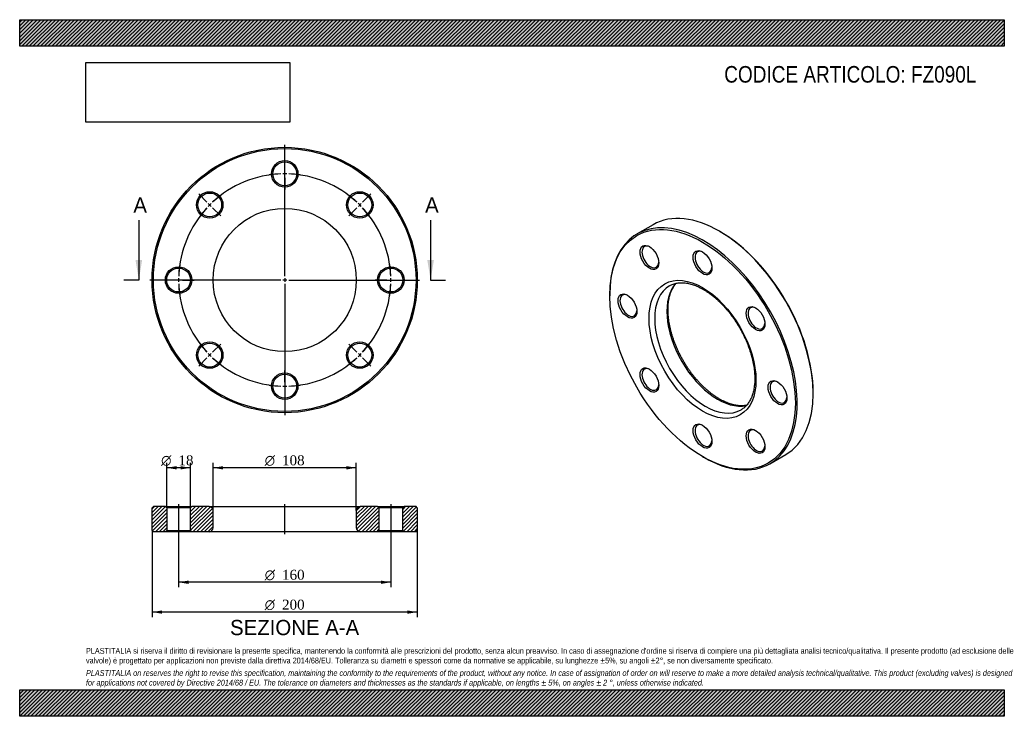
# Model space of a CAD drawing. Header units: millimetres. Extents: x 0 to 742, y 0 to 525.
import ezdxf
from ezdxf.enums import TextEntityAlignment as Align
from ezdxf.lldxf.tags import DXFTag

# ---------------------------------------------------------------- set-up
doc = ezdxf.new("R2010")
doc.units = ezdxf.units.MM
doc.header["$LTSCALE"] = 2.5
for name, color, linetype in [('Default', 7, 'Continuous'), ('DV2_Default', 7, 'Continuous'), ('DV3_Default', 7, 'Continuous'), ('FZ090L', 7, 'Continuous')]:
    doc.layers.add(name, color=color, linetype=linetype)
doc.styles.add('SEACAD_Solid_Edge_ANSI', font='seans.ttf')
doc.styles.add('SEACAD_Solid_Edge_ANSI1_Symbols', font='semeca1.ttf')
doc.styles.add('SEACAD_Times_New_Roman', font='times.ttf')
tags = doc.linetypes.add('CENTER2', pattern=[28.575, 19.05, -3.175, 3.175, -3.175]).pattern_tags.tags
tags[10:11] = [DXFTag(74, 4), DXFTag(75, 0), DXFTag(340, '0'), DXFTag(46, 0.0), DXFTag(50, 0.0), DXFTag(44, 0.0), DXFTag(45, 0.0)]
tags[8:9] = [DXFTag(74, 4), DXFTag(75, 0), DXFTag(340, '0'), DXFTag(46, 0.0), DXFTag(50, 0.0), DXFTag(44, 0.0), DXFTag(45, 0.0)]
tags[6:7] = [DXFTag(74, 4), DXFTag(75, 0), DXFTag(340, '0'), DXFTag(46, 0.0), DXFTag(50, 0.0), DXFTag(44, 0.0), DXFTag(45, 0.0)]
tags[4:5] = [DXFTag(74, 4), DXFTag(75, 0), DXFTag(340, '0'), DXFTag(46, 0.0), DXFTag(50, 0.0), DXFTag(44, 0.0), DXFTag(45, 0.0)]
picture_1 = doc.add_image_def('image1.jpg', size_in_pixel=(4302, 1260))

# ---------------------------------------------------------------- blocks, each defined once
blk = doc.blocks.new('SE')
at = {"layer": 'FZ090L', "color": 7, "linetype": 'Continuous'}
for p, q in [((477.64, 370.49), (465.62, 363.55)), ((528.35, 365.13), (527.64, 365.54)), ((444.91, 317.77), (444.91, 316.96)), ((598.35, 243.07), (598.35, 243.88)), ((514.91, 195.71), (515.62, 195.3)), ((565.62, 190.35), (577.64, 197.29))]:
    blk.add_line(p, q, dxfattribs=at)
for centre, major_axis, start_param, end_param in [((527.64, 283.89), (-50, 86.6), 3.141593, 6.283185), ((515.62, 276.95), (50, -86.6), 0, 3.926991), ((528.35, 284.3), (49.5, -85.74), 0.785398, 2.356194), ((475.62, 346.23), (-4.5, 7.79), 0, 3.872873), ((475.62, 346.23), (-4.5, 7.79), 5.551905, 6.283185), ((515.62, 342.27), (-4.5, 7.79), 0, 3.872873), ((515.62, 342.27), (-4.5, 7.79), 5.551905, 6.283185), ((517.03, 277.77), (-27, 46.77), 0, 3.141077), ((526.23, 283.07), (27, -46.77), 3.315497, 6.107658), ((517.03, 277.77), (-27, 46.77), 6.281179, 6.283185), ((459.05, 309.61), (-4.5, 7.79), 0, 3.872873), ((459.05, 309.61), (-4.5, 7.79), 5.551905, 6.283185), ((555.62, 300.04), (-4.5, 7.79), 0, 3.872873), ((555.62, 300.04), (-4.5, 7.79), 5.551905, 6.283185), ((475.62, 253.86), (-4.5, 7.79), 0, 3.872873), ((475.62, 253.86), (-4.5, 7.79), 5.551905, 6.283185), ((572.19, 244.29), (-4.5, 7.79), 5.551905, 6.283185), ((572.19, 244.29), (-4.5, 7.79), 0, 3.872873), ((515.62, 211.63), (-4.5, 7.79), 0, 3.872873), ((515.62, 211.63), (-4.5, 7.79), 5.551905, 6.283185), ((555.62, 207.67), (-4.5, 7.79), 0, 3.872873), ((555.62, 207.67), (-4.5, 7.79), 5.551905, 6.283185), ((515.62, 276.95), (50, -86.6), 5.497787, 6.283185)]:
    blk.add_ellipse(centre, major_axis=major_axis, ratio=0.57735, start_param=start_param, end_param=end_param, dxfattribs=at)
for centre, major_axis in [((514.91, 276.54), (-49.5, 85.74)), ((474.91, 345.82), (5, -8.66)), ((514.91, 341.86), (5, -8.66)), ((514.91, 276.54), (28.5, -49.36)), ((458.34, 309.2), (5, -8.66)), ((554.91, 299.64), (5, -8.66)), ((474.91, 253.45), (5, -8.66)), ((571.48, 243.88), (5, -8.66)), ((514.91, 211.22), (5, -8.66)), ((554.91, 207.26), (5, -8.66))]:
    blk.add_ellipse(centre, major_axis=major_axis, ratio=0.57735, dxfattribs=at)
for points, knots in [([(490.09, 324.55), (490.36, 324.7), (490.97, 325.06), (492.13, 325.57), (493.5, 326.05), (494.94, 326.41), (496.42, 326.66), (497.95, 326.79), (499.52, 326.81), (501.13, 326.72), (502.78, 326.51), (504.46, 326.2), (506.17, 325.77), (507.91, 325.23), (509.68, 324.58), (511.46, 323.82), (513.27, 322.96), (515.08, 321.98), (516.9, 320.91), (518.73, 319.73), (520.55, 318.45), (522.36, 317.07), (524.17, 315.6), (525.96, 314.04), (527.73, 312.39), (529.47, 310.65), (531.19, 308.84), (532.87, 306.95), (534.52, 304.99), (536.12, 302.96), (537.68, 300.87), (539.18, 298.72), (540.63, 296.53), (542.03, 294.28), (543.36, 292), (544.63, 289.68), (545.83, 287.33), (546.97, 284.96), (548.02, 282.58), (549.01, 280.18), (549.91, 277.77), (550.74, 275.37), (551.48, 272.97), (552.14, 270.58), (552.72, 268.22), (553.21, 265.87), (553.61, 263.56), (553.93, 261.29), (554.16, 259.05), (554.3, 256.86), (554.35, 254.73), (554.32, 252.65), (554.2, 250.64), (554, 248.69), (553.71, 246.82), (553.34, 245.02), (552.88, 243.3), (552.35, 241.67), (551.75, 240.12), (551.06, 238.66), (550.3, 237.3), (549.47, 236.02), (548.57, 234.84), (547.59, 233.75), (546.54, 232.76), (545.43, 231.89), (544.55, 231.28), (544.09, 231.04), (544.02, 231)], [0, 0, 0, 0, 0.009528, 0.025849, 0.04212, 0.058287, 0.074315, 0.090192, 0.105924, 0.121529, 0.137029, 0.152445, 0.167798, 0.183107, 0.198386, 0.213646, 0.228896, 0.244144, 0.259393, 0.274647, 0.289907, 0.305177, 0.320458, 0.335748, 0.351049, 0.366359, 0.38168, 0.397008, 0.412344, 0.427687, 0.443036, 0.458389, 0.473746, 0.489105, 0.504466, 0.519827, 0.535186, 0.550544, 0.565898, 0.581247, 0.59659, 0.611927, 0.627256, 0.642576, 0.657886, 0.673185, 0.688474, 0.70375, 0.719014, 0.734266, 0.749507, 0.764738, 0.779961, 0.795181, 0.8104, 0.825625, 0.840863, 0.856126, 0.871427, 0.886783, 0.902214, 0.91774, 0.933386, 0.949169, 0.965104, 0.981188, 0.997401, 1, 1, 1, 1]), ([(527.73, 239.13), (527.38, 239.34), (526.51, 239.84), (524.94, 240.84), (523.13, 242.09), (521.31, 243.45), (519.5, 244.9), (517.71, 246.44), (515.93, 248.07), (514.18, 249.79), (512.46, 251.58), (510.77, 253.46), (509.11, 255.4), (507.5, 257.42), (505.93, 259.49), (504.42, 261.63), (502.95, 263.81), (501.54, 266.04), (500.2, 268.32), (498.91, 270.63), (497.69, 272.97), (496.55, 275.34), (495.47, 277.72), (494.47, 280.12), (493.55, 282.52), (492.7, 284.93), (491.94, 287.33), (491.26, 289.72), (490.66, 292.09), (490.15, 294.44), (489.73, 296.76), (489.39, 299.04), (489.15, 301.29), (488.99, 303.49), (488.91, 305.63), (488.93, 307.72), (489.03, 309.75), (489.21, 311.71), (489.48, 313.6), (489.83, 315.42), (490.27, 317.15), (490.78, 318.81), (491.37, 320.37), (492.04, 321.85), (492.78, 323.24), (493.59, 324.54), (494.37, 325.59), (494.88, 326.2), (495.08, 326.43)], [0, 0, 0, 0, 0.0106197, 0.0308901, 0.0511724, 0.0714664, 0.0917736, 0.1120945, 0.1324291, 0.1527772, 0.1731379, 0.1935101, 0.2138929, 0.2342849, 0.2546847, 0.275091, 0.2955023, 0.3159172, 0.3363342, 0.3567519, 0.3771684, 0.3975821, 0.4179916, 0.4383952, 0.4587917, 0.4791794, 0.499557, 0.5199231, 0.5402764, 0.5606158, 0.5809402, 0.6012489, 0.6215415, 0.6418181, 0.6620795, 0.6823274, 0.7025644, 0.7227949, 0.743024, 0.7632582, 0.7835078, 0.8037864, 0.8241113, 0.8445037, 0.8649889, 0.8855954, 0.9063529, 0.919488, 0.919488, 0.919488, 0.919488]), ([(548.18, 234.42), (548.11, 234.41), (547.56, 234.3), (546.5, 234.14), (544.96, 234.03), (543.38, 234.04), (541.76, 234.16), (540.11, 234.39), (538.42, 234.73), (536.7, 235.18), (534.95, 235.75), (533.18, 236.42), (531.4, 237.2), (529.54, 238.11), (528.41, 238.75), (527.73, 239.13)], [0.2419433, 0.2419433, 0.2419433, 0.2419433, 0.250637, 0.3150698, 0.3788957, 0.4421521, 0.5049141, 0.5672714, 0.629313, 0.6911197, 0.7527603, 0.8142911, 0.8757566, 0.9371909, 1, 1, 1, 1])]:
    blk.add_open_spline(points, degree=3, knots=knots, dxfattribs=at)
blk = doc.blocks.new('SE1')
at = {"layer": 'Default', "color": 7, "linetype": 'CENTER2'}
for start, end in [(92.14859, 132.85141), (47.14859, 87.85141), (137.14859, 177.85141), (2.14859, 42.85141), (182.14859, 222.85141), (317.14859, 357.85141), (227.14859, 267.85141), (272.14859, 312.85141)]:
    blk.add_arc((199.86, 328.82), 80, start, end, dxfattribs=at)
at = {"layer": 'DV2_Default', "color": 7, "linetype": 'CENTER2'}
for p, q in [((199.86, 331.82), (199.86, 430.57)), ((199.86, 411.82), (199.86, 420.57)), ((199.86, 407.32), (199.86, 410.32)), ((199.86, 405.82), (199.86, 397.07)), ((141.17, 387.51), (134.98, 393.7)), ((258.55, 387.51), (264.74, 393.7)), ((144.35, 384.33), (142.23, 386.45)), ((255.37, 384.33), (257.49, 386.45)), ((145.41, 383.27), (151.6, 377.08)), ((254.31, 383.27), (248.12, 377.08)), ((196.86, 328.82), (98.11, 328.82)), ((116.86, 328.82), (108.11, 328.82)), ((121.36, 328.82), (118.36, 328.82)), ((122.86, 328.82), (131.61, 328.82)), ((201.36, 328.82), (198.36, 328.82)), ((199.86, 330.32), (199.86, 327.32)), ((202.86, 328.82), (301.61, 328.82)), ((276.86, 328.82), (268.11, 328.82)), ((276.86, 328.82), (269.11, 328.82)), ((278.36, 328.82), (281.36, 328.82)), ((278.36, 328.82), (281.36, 328.82)), ((282.86, 328.82), (290.61, 328.82)), ((282.86, 328.82), (291.61, 328.82)), ((199.86, 325.82), (199.86, 227.07)), ((145.41, 274.37), (151.6, 280.56)), ((254.31, 274.37), (248.12, 280.56)), ((141.17, 270.13), (134.98, 263.94)), ((144.35, 273.31), (142.23, 271.19)), ((255.37, 273.31), (257.49, 271.19)), ((258.55, 270.13), (264.74, 263.94)), ((199.86, 251.82), (199.86, 260.57)), ((199.86, 250.32), (199.86, 247.32)), ((199.86, 245.82), (199.86, 237.07))]:
    blk.add_line(p, q, dxfattribs=at)
for start, end in [(92.14859, 98.41532), (88.9257, 91.0743), (81.58468, 87.85141), (133.9257, 136.0743), (126.58468, 132.85141), (47.14859, 53.41532), (43.9257, 46.0743), (137.14859, 143.41532), (36.58468, 42.85141), (171.58468, 177.85141), (2.14859, 8.41532), (2.14859, 7.69912), (178.9257, 181.0743), (358.9257, 1.0743), (358.9257, 1.0743), (182.14859, 188.41532), (351.58468, 357.85141), (352.30088, 357.85141), (216.58468, 222.85141), (317.14859, 323.41532), (223.9257, 226.0743), (227.14859, 233.41532), (306.58468, 312.85141), (313.9257, 316.0743), (261.58468, 267.85141), (268.9257, 271.0743), (272.14859, 278.41532)]:
    blk.add_arc((199.86, 328.82), 80, start, end, dxfattribs=at)
at = {"layer": 'FZ090L', "color": 7, "linetype": 'Continuous'}
for centre, radius in [((199.86, 328.82), 100), ((199.86, 328.82), 99), ((199.86, 408.82), 10), ((199.86, 408.82), 9), ((143.29, 385.39), 10), ((143.29, 385.39), 9), ((256.43, 385.39), 10), ((256.43, 385.39), 9), ((199.86, 328.82), 54), ((119.86, 328.82), 10), ((119.86, 328.82), 9), ((279.86, 328.82), 10), ((279.86, 328.82), 9), ((143.29, 272.25), 10), ((256.43, 272.25), 10), ((143.29, 272.25), 9), ((256.43, 272.25), 9), ((199.86, 248.82), 10), ((199.86, 248.82), 9)]:
    blk.add_circle(centre, radius, dxfattribs=at)
blk = doc.blocks.new('SE3')
at = {"color": 7, "linetype": 'Continuous', "style": 'SEACAD_Solid_Edge_ANSI'}
blk.add_text('A', height=11.5, dxfattribs=at).set_placement((85.72, 391.07), align=Align.TOP_LEFT)
blk = doc.blocks.new('SE4')
at = {"color": 7, "linetype": 'Continuous', "style": 'SEACAD_Solid_Edge_ANSI'}
blk.add_text('A', height=11.5, dxfattribs=at).set_placement((305.72, 391.07), align=Align.TOP_LEFT)
blk = doc.blocks.new('SEANNOT_GROUP')
at = {"linetype": 'Continuous'}
blk.add_hatch(color=7, dxfattribs=at).paths.add_polyline_path([(87.36, 343.82), (89.86, 328.82), (92.36, 343.82)])
at = {"color": 7, "linetype": 'Continuous'}
blk.add_lwpolyline([(89.86, 373.82), (89.86, 328.82)], dxfattribs=at)
blk = doc.blocks.new('SEANNOT_GROUP1')
at = {"linetype": 'Continuous'}
blk.add_hatch(color=7, dxfattribs=at).paths.add_polyline_path([(307.36, 343.82), (309.86, 328.82), (312.36, 343.82)])
at = {"color": 7, "linetype": 'Continuous'}
blk.add_lwpolyline([(309.86, 373.82), (309.86, 328.82)], dxfattribs=at)
blk = doc.blocks.new('SE2')
at = {"layer": 'Default', "color": 7, "linetype": 'CENTER2'}
for p, q in [((89.86, 328.82), (78.61, 328.82)), ((309.86, 328.82), (321.11, 328.82))]:
    blk.add_line(p, q, dxfattribs=at)
at = {"layer": 'Default'}
for name in ['SE3', 'SE4', 'SEANNOT_GROUP', 'SEANNOT_GROUP1']:
    blk.add_blockref(name, (0, 0), dxfattribs=at)
blk = doc.blocks.new('SE5')
at = {"layer": 'FZ090L', "linetype": 'Continuous'}
h = blk.add_hatch(dxfattribs=at)
h.set_pattern_fill('LINE', scale=0.62992, angle=45, style=0)
h.paths.add_polyline_path([(109.86, 158.11), (100.86, 158.11), (99.86, 157.11), (99.86, 140.11), (100.86, 139.11), (109.86, 139.11), (110.86, 140.11), (110.86, 157.11)])
h = blk.add_hatch(dxfattribs=at)
h.set_pattern_fill('LINE', scale=0.62992, angle=45, style=0)
edge = h.paths.add_edge_path()
edge.add_line((129.86, 139.11), (142.86, 139.11))
edge.add_arc((142.86, 142.11), 3, 270, 360)
edge.add_line((145.86, 142.11), (145.86, 155.11))
edge.add_arc((142.86, 155.11), 3, 0, 90)
edge.add_line((142.86, 158.11), (129.86, 158.11))
edge.add_line((129.86, 158.11), (128.86, 157.11))
edge.add_line((128.86, 157.11), (128.86, 140.11))
edge.add_line((128.86, 140.11), (129.86, 139.11))
h = blk.add_hatch(dxfattribs=at)
h.set_pattern_fill('LINE', scale=0.62992, angle=45, style=0)
edge = h.paths.add_edge_path()
edge.add_line((270.86, 140.11), (270.86, 157.11))
edge.add_line((270.86, 157.11), (269.86, 158.11))
edge.add_line((269.86, 158.11), (256.86, 158.11))
edge.add_arc((256.86, 155.11), 3, 90, 180)
edge.add_line((253.86, 155.11), (253.86, 142.11))
edge.add_arc((256.86, 142.11), 3, 180, 270)
edge.add_line((256.86, 139.11), (269.86, 139.11))
edge.add_line((269.86, 139.11), (270.86, 140.11))
h = blk.add_hatch(dxfattribs=at)
h.set_pattern_fill('LINE', scale=0.62992, angle=45, style=0)
h.paths.add_polyline_path([(288.86, 157.11), (288.86, 140.11), (289.86, 139.11), (298.86, 139.11), (299.86, 140.11), (299.86, 157.11), (298.86, 158.11), (289.86, 158.11)])
at = {"layer": 'DV3_Default', "color": 7, "linetype": 'CENTER2'}
for p, q in [((119.86, 159.86), (119.86, 137.36)), ((199.86, 137.36), (199.86, 159.86)), ((279.86, 159.86), (279.86, 137.36))]:
    blk.add_line(p, q, dxfattribs=at)
at = {"layer": 'FZ090L', "color": 7, "linetype": 'Continuous'}
for p, q in [((100.86, 158.11), (99.86, 157.11)), ((99.86, 140.11), (99.86, 157.11)), ((109.86, 158.11), (100.86, 158.11)), ((109.86, 158.11), (129.86, 158.11)), ((109.86, 158.11), (110.86, 157.11)), ((128.86, 157.11), (110.86, 157.11)), ((110.86, 157.11), (110.86, 140.11)), ((128.86, 157.11), (129.86, 158.11)), ((128.86, 140.11), (128.86, 157.11)), ((142.86, 158.11), (129.86, 158.11)), ((142.86, 158.11), (256.86, 158.11)), ((269.86, 158.11), (256.86, 158.11)), ((269.86, 158.11), (289.86, 158.11)), ((269.86, 158.11), (270.86, 157.11)), ((288.86, 157.11), (270.86, 157.11)), ((270.86, 157.11), (270.86, 140.11)), ((288.86, 157.11), (289.86, 158.11)), ((288.86, 140.11), (288.86, 157.11)), ((298.86, 158.11), (289.86, 158.11)), ((299.86, 157.11), (298.86, 158.11)), ((299.86, 157.11), (299.86, 140.11)), ((145.86, 142.11), (145.86, 155.11)), ((253.86, 155.11), (253.86, 142.11)), ((99.86, 140.11), (100.86, 139.11)), ((109.86, 139.11), (100.86, 139.11)), ((110.86, 140.11), (109.86, 139.11)), ((129.86, 139.11), (109.86, 139.11)), ((110.86, 140.11), (128.86, 140.11)), ((129.86, 139.11), (128.86, 140.11)), ((142.86, 139.11), (129.86, 139.11)), ((256.86, 139.11), (142.86, 139.11)), ((269.86, 139.11), (256.86, 139.11)), ((270.86, 140.11), (269.86, 139.11)), ((289.86, 139.11), (269.86, 139.11)), ((270.86, 140.11), (288.86, 140.11)), ((289.86, 139.11), (288.86, 140.11)), ((298.86, 139.11), (289.86, 139.11)), ((298.86, 139.11), (299.86, 140.11))]:
    blk.add_line(p, q, dxfattribs=at)
for centre, start, end in [((142.86, 155.11), 0, 90), ((256.86, 155.11), 90, 180), ((142.86, 142.11), 270, 0), ((256.86, 142.11), 180, 270)]:
    blk.add_arc(centre, 3, start, end, dxfattribs=at)
blk = doc.blocks.new('GDimGGroup')
at = {"layer": 'Default', "linetype": 'Continuous'}
for points in [[(153.36, 188.53), (145.86, 187.28), (153.36, 186.03)], [(246.36, 188.53), (246.36, 186.03), (253.86, 187.28)]]:
    blk.add_hatch(color=7, dxfattribs=at).paths.add_polyline_path(points)
at = {"layer": 'Default', "color": 7, "linetype": 'Continuous'}
for p, q in [((145.86, 155.11), (145.86, 191.03)), ((253.86, 187.28), (145.86, 187.28)), ((253.86, 155.11), (253.86, 191.03))]:
    blk.add_line(p, q, dxfattribs=at)
for s, style, p in [('O', 'SEACAD_Solid_Edge_ANSI1_Symbols', (184.8, 196.66)), ('108', 'SEACAD_Times_New_Roman', (197.86, 196.66))]:
    blk.add_text(s, height=7.5, dxfattribs=dict(at, style=style)).set_placement(p, align=Align.TOP_LEFT)
blk = doc.blocks.new('GDimGGroup1')
at = {"layer": 'Default', "linetype": 'Continuous'}
for points in [[(107.36, 77.28), (107.36, 79.78), (99.86, 78.53)], [(292.36, 77.28), (299.86, 78.53), (292.36, 79.78)]]:
    blk.add_hatch(color=7, dxfattribs=at).paths.add_polyline_path(points)
at = {"layer": 'Default', "color": 7, "linetype": 'Continuous'}
for p, q in [((99.86, 140.11), (99.86, 74.78)), ((299.86, 140.11), (299.86, 74.78)), ((299.86, 78.53), (99.86, 78.53))]:
    blk.add_line(p, q, dxfattribs=at)
for s, style, p in [('O', 'SEACAD_Solid_Edge_ANSI1_Symbols', (184.8, 87.91)), ('200', 'SEACAD_Times_New_Roman', (197.86, 87.91))]:
    blk.add_text(s, height=7.5, dxfattribs=dict(at, style=style)).set_placement(p, align=Align.TOP_LEFT)
blk = doc.blocks.new('GDimGGroup2')
at = {"layer": 'Default', "linetype": 'Continuous'}
for points in [[(118.36, 188.54), (110.86, 187.29), (118.36, 186.04)], [(121.36, 188.54), (121.36, 186.04), (128.86, 187.29)]]:
    blk.add_hatch(color=7, dxfattribs=at).paths.add_polyline_path(points)
at = {"layer": 'Default', "color": 7, "linetype": 'Continuous'}
for p, q in [((110.86, 157.11), (110.86, 191.04)), ((128.86, 187.29), (110.86, 187.29)), ((128.86, 157.11), (128.86, 191.04))]:
    blk.add_line(p, q, dxfattribs=at)
for s, style, p in [('O', 'SEACAD_Solid_Edge_ANSI1_Symbols', (106.66, 196.66)), ('18', 'SEACAD_Times_New_Roman', (119.71, 196.66))]:
    blk.add_text(s, height=7.5, dxfattribs=dict(at, style=style)).set_placement(p, align=Align.TOP_LEFT)
blk = doc.blocks.new('GDimGGroup3')
at = {"layer": 'Default', "linetype": 'Continuous'}
for points in [[(127.36, 99.78), (127.36, 102.28), (119.86, 101.03)], [(272.36, 99.78), (279.86, 101.03), (272.36, 102.28)]]:
    blk.add_hatch(color=7, dxfattribs=at).paths.add_polyline_path(points)
at = {"layer": 'Default', "color": 7, "linetype": 'Continuous'}
for p, q in [((119.86, 139.11), (119.86, 97.28)), ((279.86, 139.11), (279.86, 97.28)), ((279.86, 101.03), (119.86, 101.03))]:
    blk.add_line(p, q, dxfattribs=at)
for s, style, p in [('O', 'SEACAD_Solid_Edge_ANSI1_Symbols', (184.8, 110.41)), ('160', 'SEACAD_Times_New_Roman', (197.86, 110.41))]:
    blk.add_text(s, height=7.5, dxfattribs=dict(at, style=style)).set_placement(p, align=Align.TOP_LEFT)

msp = doc.modelspace()

# ---------------------------------------------------------------- hatches: boundary and pattern name
at = {"layer": 'Default', "linetype": 'Continuous'}
h = msp.add_hatch(dxfattribs=at)
h.set_pattern_fill('LINE', scale=0.62992, angle=45, style=0)
h.paths.add_polyline_path([(742.5, 505), (742.5, 525), (0, 525), (0, 505)])
for points in [[(742.5, 505), (742.5, 525), (0, 525), (0, 505)], [(742.5, 0), (742.5, 20), (0, 20), (0, 0)]]:
    msp.add_hatch(color=7, dxfattribs=at).paths.add_polyline_path(points)
h = msp.add_hatch(dxfattribs=at)
h.set_pattern_fill('LINE', scale=0.62992, angle=45, style=0)
h.paths.add_polyline_path([(742.5, 0), (742.5, 20), (0, 20), (0, 0)])

# ---------------------------------------------------------------- linework, layer by layer
at = {"layer": 'Default', "color": 7, "linetype": 'Continuous'}
for p, q in [((0, 525), (742.5, 525)), ((0, 505), (0, 525)), ((742.5, 525), (742.5, 505)), ((742.5, 505), (0, 505)), ((0, 20), (742.5, 20)), ((0, 0), (0, 20)), ((742.5, 20), (742.5, 0)), ((742.5, 0), (0, 0))]:
    msp.add_line(p, q, dxfattribs=at)

# ---------------------------------------------------------------- block references
at = {"layer": 'Default'}
for name in ['SE1', 'SE2', 'SE', 'GDimGGroup2', 'GDimGGroup', 'SE5', 'GDimGGroup1', 'GDimGGroup3']:
    msp.add_blockref(name, (0, 0), dxfattribs=at)

# ---------------------------------------------------------------- texts
at = {"layer": 'Default', "color": 7, "linetype": 'Continuous', "style": 'SEACAD_Solid_Edge_ANSI'}
msp.add_text('SEZIONE A-A', height=11.5, dxfattribs=at).set_placement((158.62, 72.65), align=Align.TOP_LEFT)
at = {"layer": 'Default', "attachment_point": 1}
for s, insert, char_height, width in [('{\\fArial Narrow|b0||i0||c0|p34;\\C7;\\H12.5;\\W1.;CODICE ARTICOLO: FZ090L}', (531.3, 490.08), 12.5, 198.249), ("{\\fArial Narrow|b0||i0||c0|p34;\\C7;\\H4.375;\\W1.;PLASTITALIA si riserva il diritto di revisionare la presente specifica, mantenendo la conformità alle prescrizioni del prodotto, senza alcun preavviso. In caso di assegnazione d'ordine si riserva di compiere una più dettagliata analisi tecnico/qualitativa. Il presente prodotto (ad esclusione delle \\P}{\\fArial Narrow|b0||i0||c0|p34;\\C7;\\H4.375;\\W1.;valvole) è progettato per applicazioni non previste dalla direttiva 2014/68/EU. Tolleranza su diametri e spessori come da normative se applicabile, su lunghezze ±5%, su angoli ±2°, se non diversamente specificato.\\P}{\\fArial Narrow|b0||i0||c0|p34;\\C7;\\H1.25;\\W1.;   \\P}{\\fArial Narrow|b0||i1||c0|p34;\\C7;\\H4.375;\\W1.;PLASTITALIA on reserves the right to revise this specification, maintaining the conformity to the requirements of the product, without any notice. In case of assignation of order on will reserve to make a more detailed analysis technical/qualitative. This product (excluding valves) is designed \\P}{\\fArial Narrow|b0||i1||c0|p34;\\C7;\\H4.375;\\W1.;for applications not covered by Directive 2014/68 / EU. The tolerance on diameters and thicknesses as the standards if applicable, on lengths ± 5%, on angles ± 2 °, unless otherwise indicated.\\P}", (50, 51.51), 4.375, 642.5)]:
    msp.add_mtext(s, dxfattribs=dict(at, insert=insert, char_height=char_height, width=width))

# ---------------------------------------------------------------- pictures from other files: only their frames are drawn
image = msp.add_image(picture_1, insert=(50, 447.76), size_in_units=(153.64, 45))
image.dxf.flags = 7

doc.saveas('drawing.dxf')
